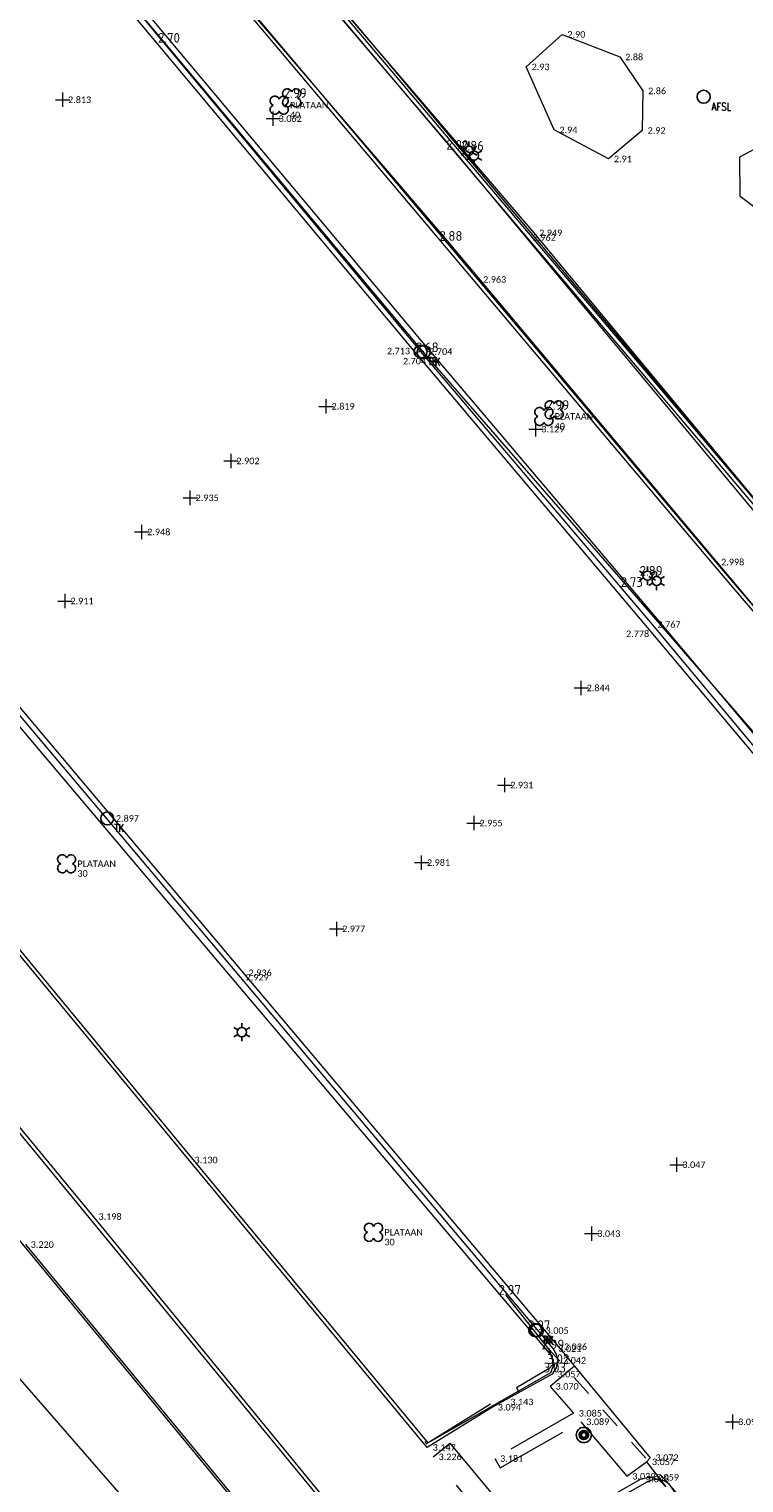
# Model space of a CAD drawing. Header units: metres. Extents: x 152089 to 154194, y 463573 to 464275.
# Tile 7 of 35: x 152453 to 152472, y 463939 to 463979. Entities that reach past the tile are written whole.
import ezdxf
from ezdxf.enums import TextEntityAlignment as Align
from ezdxf.lldxf.tags import DXFTag

# ---------------------------------------------------------------- set-up
doc = ezdxf.new("R2010")
doc.units = ezdxf.units.M
doc.header["$MEASUREMENT"] = 0
doc.linetypes.add('XX-HIDDEN', pattern=[4, 2, -2])
for name, color, linetype, lineweight, true_color in [('B-ME-AL-HOOGTELABEL_HOOGTEMERK-S', 1, 'Continuous', 0, 0xff0000), ('B-ME-AM-AS-G', 2, 'Continuous', 0, 0xffff00), ('B-ME-GR-STRUIK-G', 7, 'Continuous', 0, 0x009926), ('B-ME-VH-KANTOPSLUITING_OPSLUITBAND_100X200-G', 7, 'VH-OPSLUITBAND_100X200', 0, 0xff7fbf), ('B-ME-VH-KANTOPSLUITING_OPSLUITBAND_60X150-G', 6, 'VH-OPSLUITBAND_60X150', 0, 0xff00ff), ('B-ME-VH-KANTOPSLUITING_TROTTOIRBAND_130 150-G', 7, 'VH-TROTTOIRBAND_130-150', 0, 0xff7fdf), ('B-ME-VH-KANTOPSLUITING_TROTTOIRBAND_180 200-G', 7, 'VH-TROTTOIRBAND_180-200', 0, 0xff7fff)]:
    doc.layers.add(name, color=color, linetype=linetype, lineweight=lineweight, true_color=true_color)
for name, color, linetype in [('B-ME-GR-BOOM-S', 100, 'Continuous'), ('B-ME-IE-MEUBILAIR_LICHTMAST-S', 1, 'Continuous'), ('B-ME-IE-MEUBILAIR_TROTTOIRKOLK-S', 1, 'Continuous'), ('B-ME-IE-MEUBILAIR_VERKEERSLICHT-S', 1, 'Continuous'), ('B-ME-KL-DATA_AFSLUITER-S', 1, 'Continuous'), ('X-XX-AL-MEETPUNT_DATA_HOOGTE-T', 7, 'Continuous')]:
    doc.layers.add(name, color=color, linetype=linetype)
for name, color, linetype, lineweight in [('B-ME-GW-WATERGANG_INSTEEK-G', 120, 'Continuous', 18), ('B-ME-IE-TERREINAFSCHEIDING_KUNSTMATIG_HEKWERK-G', 202, 'IE-TERREINAFSCHEIDING-KUNSTMATIG', 18), ('B-ME-VH-KANTOPSLUITING_VOORKANTBAND-G', 210, 'Continuous', 18), ('B-ME-VH-MATERIAALGRENS-G', 243, 'XX-HIDDEN', 18), ('B-ME-VH-VERHARDING_ASFALT-G', 2, 'Continuous', 18), ('B-ME-VH-VERHARDING_TEGEL-G', 24, 'Continuous', 18)]:
    doc.layers.add(name, color=color, linetype=linetype, lineweight=lineweight)
doc.styles.add('18_100', font='romans', dxfattribs={"width": 0.8, "height": 0.18})
doc.styles.add('18_200', font='romans', dxfattribs={"width": 0.8, "height": 0.36})
doc.styles.add('NLCS-ISO-ANNOTATIVE-T18', font='txt', dxfattribs={"height": 1.8})
doc.styles.add('SLK', font='calibri.ttf', dxfattribs={"height": 0.3})
doc.linetypes.add('IE-TERREINAFSCHEIDING-KUNSTMATIG', pattern='A,4,[82,NLCS.SHX,S=0.75,R=90,X=0,Y=0],4,-2', length=10)
tags = doc.linetypes.add('VH-OPSLUITBAND_100X200', pattern=[16, 8, -2, 4, -2]).pattern_tags.tags
tags[10:11] = [DXFTag(74, 4), DXFTag(75, 0), DXFTag(340, '0'), DXFTag(46, 1.0), DXFTag(50, 0.0), DXFTag(44, 0.0), DXFTag(45, 0.0)]
tags[8:9] = [DXFTag(74, 4), DXFTag(75, 0), DXFTag(340, '0'), DXFTag(46, 1.0), DXFTag(50, 0.0), DXFTag(44, 0.0), DXFTag(45, 0.0)]
tags[6:7] = [DXFTag(74, 4), DXFTag(75, 0), DXFTag(340, '0'), DXFTag(46, 1.0), DXFTag(50, 0.0), DXFTag(44, 0.0), DXFTag(45, 0.0)]
tags[4:5] = [DXFTag(74, 4), DXFTag(75, 0), DXFTag(340, '0'), DXFTag(46, 1.0), DXFTag(50, 0.0), DXFTag(44, 0.0), DXFTag(45, 0.0)]
tags = doc.linetypes.add('VH-OPSLUITBAND_60X150', pattern=[10, 4, -2, 2, -2]).pattern_tags.tags
tags[10:11] = [DXFTag(74, 4), DXFTag(75, 0), DXFTag(340, '0'), DXFTag(46, 1.0), DXFTag(50, 0.0), DXFTag(44, 0.0), DXFTag(45, 0.0)]
tags[8:9] = [DXFTag(74, 4), DXFTag(75, 0), DXFTag(340, '0'), DXFTag(46, 1.0), DXFTag(50, 0.0), DXFTag(44, 0.0), DXFTag(45, 0.0)]
tags[6:7] = [DXFTag(74, 4), DXFTag(75, 0), DXFTag(340, '0'), DXFTag(46, 1.0), DXFTag(50, 0.0), DXFTag(44, 0.0), DXFTag(45, 0.0)]
tags[4:5] = [DXFTag(74, 4), DXFTag(75, 0), DXFTag(340, '0'), DXFTag(46, 1.0), DXFTag(50, 0.0), DXFTag(44, 0.0), DXFTag(45, 0.0)]
tags = doc.linetypes.add('VH-TROTTOIRBAND_130-150', pattern=[15, 5, -2, 2, -2, 2, -2]).pattern_tags.tags
tags[14:15] = [DXFTag(74, 4), DXFTag(75, 0), DXFTag(340, '0'), DXFTag(46, 1.0), DXFTag(50, 0.0), DXFTag(44, 0.0), DXFTag(45, 0.0)]
tags[12:13] = [DXFTag(74, 4), DXFTag(75, 0), DXFTag(340, '0'), DXFTag(46, 1.0), DXFTag(50, 0.0), DXFTag(44, 0.0), DXFTag(45, 0.0)]
tags[10:11] = [DXFTag(74, 4), DXFTag(75, 0), DXFTag(340, '0'), DXFTag(46, 1.0), DXFTag(50, 0.0), DXFTag(44, 0.0), DXFTag(45, 0.0)]
tags[8:9] = [DXFTag(74, 4), DXFTag(75, 0), DXFTag(340, '0'), DXFTag(46, 1.0), DXFTag(50, 0.0), DXFTag(44, 0.0), DXFTag(45, 0.0)]
tags[6:7] = [DXFTag(74, 4), DXFTag(75, 0), DXFTag(340, '0'), DXFTag(46, 1.0), DXFTag(50, 0.0), DXFTag(44, 0.0), DXFTag(45, 0.0)]
tags[4:5] = [DXFTag(74, 4), DXFTag(75, 0), DXFTag(340, '0'), DXFTag(46, 1.0), DXFTag(50, 0.0), DXFTag(44, 0.0), DXFTag(45, 0.0)]
tags = doc.linetypes.add('VH-TROTTOIRBAND_180-200', pattern=[20, 10, -2, 2, -2, 2, -2]).pattern_tags.tags
tags[14:15] = [DXFTag(74, 4), DXFTag(75, 0), DXFTag(340, '0'), DXFTag(46, 1.0), DXFTag(50, 0.0), DXFTag(44, 0.0), DXFTag(45, 0.0)]
tags[12:13] = [DXFTag(74, 4), DXFTag(75, 0), DXFTag(340, '0'), DXFTag(46, 1.0), DXFTag(50, 0.0), DXFTag(44, 0.0), DXFTag(45, 0.0)]
tags[10:11] = [DXFTag(74, 4), DXFTag(75, 0), DXFTag(340, '0'), DXFTag(46, 1.0), DXFTag(50, 0.0), DXFTag(44, 0.0), DXFTag(45, 0.0)]
tags[8:9] = [DXFTag(74, 4), DXFTag(75, 0), DXFTag(340, '0'), DXFTag(46, 1.0), DXFTag(50, 0.0), DXFTag(44, 0.0), DXFTag(45, 0.0)]
tags[6:7] = [DXFTag(74, 4), DXFTag(75, 0), DXFTag(340, '0'), DXFTag(46, 1.0), DXFTag(50, 0.0), DXFTag(44, 0.0), DXFTag(45, 0.0)]
tags[4:5] = [DXFTag(74, 4), DXFTag(75, 0), DXFTag(340, '0'), DXFTag(46, 1.0), DXFTag(50, 0.0), DXFTag(44, 0.0), DXFTag(45, 0.0)]

# ---------------------------------------------------------------- blocks, each defined once
blk = doc.blocks.new('TROTTOIRKOLK')
at = {"ltscale": 2}
blk.add_ellipse((0, 0), major_axis=(-0.127, 0.127), ratio=1, start_param=3.926991, end_param=10.210176, dxfattribs=at)
at = {"ltscale": 2, "style": '18_100', "width": 0.8}
blk.add_text('TK', height=0.216, dxfattribs=at).set_placement((0.193, -0.375))
at = {"style": '18_200', "width": 0.8}
blk.add_attdef('HOOGTE', (0.214, 0.179), '', height=0.25, dxfattribs=at)
blk = doc.blocks.new('LICHTMAST')
at = {"ltscale": 0.1}
for p, q in [((-0.11, 0.063), (-0.219, 0.127)), ((0, 0.127), (0, 0.253)), ((0.11, 0.063), (0.219, 0.127)), ((-0.11, -0.063), (-0.219, -0.127)), ((0, -0.127), (0, -0.253)), ((0.11, -0.063), (0.219, -0.127))]:
    blk.add_line(p, q, dxfattribs=at)
blk.add_circle((0, 0), 0.127, dxfattribs=at)
at = {"style": '18_200', "width": 0.8}
blk.add_attdef('HOOGTE', (0.247, 0.242), '', height=0.25, dxfattribs=at)
blk = doc.blocks.new('boom')
for centre, major_axis, start_param, end_param in [((-0.122, 0.122), (-0.0916, 0.0916), 4.266828, 8.299543), ((0.122, 0.122), (0.0916, 0.0916), 4.266828, 8.299543), ((-0.122, -0.122), (0.0916, 0.0916), 1.125235, 5.15795), ((0.122, -0.122), (-0.0916, 0.0916), 1.125235, 5.15795)]:
    blk.add_ellipse(centre, major_axis=major_axis, ratio=1, start_param=start_param, end_param=end_param)
at = {"style": '18_200', "width": 0.8}
blk.add_attdef('HOOGTE', (0.314, 0.12), '', height=0.25, dxfattribs=at)
blk = doc.blocks.new('hoogtemaat')
at = {"color": 0, "linetype": 'ByBlock'}
for points in [[(-0.2, 0, 0), (0.2, 0, 0)], [(0, -0.2, 0), (0, 0.2, 0)]]:
    blk.add_polyline3d(points, dxfattribs=at)
at = {"style": '18_200', "width": 0.8}
blk.add_attdef('HOOGTE', (0.247, 0.263), '', height=0.25, dxfattribs=at)
blk = doc.blocks.new('AFSLUITER')
blk.add_ellipse((0, 0), major_axis=(-0.181, 0), ratio=1, start_param=3.926991, end_param=10.210176)
at = {"style": '18_200', "width": 0.8}
blk.add_text('AFSL', height=0.2178, dxfattribs=at).set_placement((0.219, -0.382))
blk.add_attdef('HOOGTE', (0.242, 0.139), '', height=0.25, dxfattribs=at)
blk = doc.blocks.new('Verkeerslicht SLK', base_point=(2557.887, 2858.61))
h = blk.add_hatch()
h.set_pattern_fill('ANSI31', color=256, scale=0.0045, style=0, pattern_type=2)
h.set_pattern_definition([(45, (-97056.483087, -217229.933216), (-0.0101027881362, 0.0101027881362), [])])
edge = h.paths.add_edge_path()
edge.add_arc((2557.887, 2858.61), 0.127, 225, 585)
edge = h.paths.add_edge_path()
edge.add_arc((2557.887, 2858.61), 0.0678, 0, 360)
blk.add_circle((2557.887, 2858.61), 0.0678)
blk.add_ellipse((2557.887, 2858.61), major_axis=(0.149, 0.149), ratio=1)
blk.add_ellipse((2557.887, 2858.61), major_axis=(-0.0895, 0.0895), ratio=1, start_param=1.570796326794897, end_param=7.853981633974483)

msp = doc.modelspace()

# ---------------------------------------------------------------- linework, layer by layer
at = {"layer": 'B-ME-GR-STRUIK-G'}
for points in [[(152469.674, 463977.641), (152469.659, 463976.544), (152468.725, 463975.755), (152467.214, 463976.559), (152466.442, 463978.307), (152467.435, 463979.208), (152469.037, 463978.582), (152469.674, 463977.641)], [(152474.701, 463973.683), (152473.766, 463973.67), (152472.372, 463974.711), (152472.366, 463975.817), (152473.828, 463976.592), (152475.438, 463975.696), (152475.818, 463974.503), (152474.701, 463973.683)]]:
    msp.add_lwpolyline(points, close=True, dxfattribs=at)
at = {"layer": 'B-ME-GW-WATERGANG_INSTEEK-G'}
msp.add_lwpolyline([(152418.933, 463953.771), (152421.797, 463958.908), (152424.591, 463962.374), (152426.971, 463963.827), (152429.65, 463964.254), (152432.547, 463962.71), (152435.567, 463959.828), (152443.571, 463952.379), (152450.285, 463944.346), (152455.262, 463938.631), (152455.75, 463936.382), (152455.733, 463933.728), (152455.26, 463931.427), (152454.081, 463929.458), (152451.987, 463927.357)], dxfattribs=at)
at = {"layer": 'B-ME-IE-TERREINAFSCHEIDING_KUNSTMATIG_HEKWERK-G'}
msp.add_lwpolyline([(152459.4, 464001.762), (152457.835, 464000.002), (152457.644, 463997.648), (152456.555, 463995.996), (152453.428, 463994.729), (152453.78, 463992.581), (152454.885, 463989.315), (152456.447, 463986.296), (152458.592, 463983.125), (152466.652, 463973.706), (152473.371, 463965.604), (152476.377, 463962.122)], dxfattribs=at)
at = {"layer": 'B-ME-IE-TERREINAFSCHEIDING_KUNSTMATIG_HEKWERK-G', "ltscale": 0.2}
msp.add_lwpolyline([(152485.219, 463955.165), (152477.463, 463963.15), (152476.345, 463962.09), (152459.138, 463982.571, -0.133863), (152453.317, 463995.079), (152456.062, 463995.71)], format="xyb", dxfattribs=at)
at = {"layer": 'B-ME-VH-KANTOPSLUITING_OPSLUITBAND_100X200-G'}
for points in [[(152458.551, 463983.102), (152466.548, 463973.641), (152473.319, 463965.654)], [(152457.078, 463981.765), (152465.021, 463972.348), (152471.623, 463964.514), (152475.388, 463960.103), (152475.911, 463959.509), (152476.437, 463958.919), (152476.967, 463958.332), (152477.501, 463957.748), (152478.644, 463956.512), (152479.224, 463955.9), (152479.518, 463955.598), (152479.816, 463955.299), (152480.204, 463954.919), (152480.596, 463954.542), (152480.991, 463954.17), (152481.391, 463953.801), (152481.794, 463953.437), (152482.202, 463953.077), (152482.612, 463952.721), (152482.947, 463952.437), (152481.641, 463951.005), (152481.235, 463950.569)], [(152430.177, 463973.762), (152430.707, 463973.788), (152431.198, 463973.694), (152431.576, 463973.543), (152431.917, 463973.322), (152432.21, 463973.04), (152434.491, 463970.378), (152440.246, 463963.486), (152446.91, 463955.396), (152454.309, 463946.403), (152460.615, 463938.738), (152463.481, 463935.266), (152463.767, 463934.853), (152463.945, 463934.384), (152464.003, 463933.885), (152463.94, 463933.39), (152463.759, 463932.925), (152463.471, 463932.517), (152458.7, 463927.689), (152455.077, 463924.181)], [(152465.452, 463941.228), (152463.72, 463940.159), (152457.171, 463948.062), (152449.82, 463956.942), (152446.253, 463960.748), (152436.938, 463972.507)]]:
    msp.add_lwpolyline(points, dxfattribs=at)
at = {"layer": 'B-ME-VH-KANTOPSLUITING_OPSLUITBAND_60X150-G'}
msp.add_lwpolyline([(152430.595, 463972.061), (152433.11, 463969.116), (152438.638, 463962.468), (152445.589, 463953.997), (152452.505, 463945.615), (152459.259, 463937.442), (152461.248, 463935.079), (152460.915, 463932.202), (152457.433, 463928.67), (152453.851, 463925.258)], dxfattribs=at)
at = {"layer": 'B-ME-VH-KANTOPSLUITING_TROTTOIRBAND_130 150-G'}
msp.add_lwpolyline([(152443.621, 463970.496), (152451.234, 463961.371), (152458.274, 463953.037), (152467.079, 463942.643), (152467.135, 463942.577), (152467.189, 463942.453), (152467.167, 463942.32), (152467.076, 463942.22), (152466.175, 463941.683), (152466.245, 463941.554)], dxfattribs=at)
at = {"layer": 'B-ME-VH-KANTOPSLUITING_TROTTOIRBAND_180 200-G'}
msp.add_lwpolyline([(152455.164, 463980.708), (152463.533, 463970.711), (152470.064, 463963.001), (152474.276, 463957.994), (152477.808, 463954.037), (152481.305, 463950.498), (152482.042, 463949.835), (152482.81, 463949.286), (152485.17, 463948.168), (152486.387, 463947.753), (152486.511, 463947.768), (152486.637, 463947.812), (152486.706, 463947.614)], dxfattribs=at)
at = {"layer": 'B-ME-VH-KANTOPSLUITING_VOORKANTBAND-G'}
msp.add_lwpolyline([(152490.297, 463949.612), (152486.703, 463947.71, -0.331774), (152486.345, 463947.653), (152484.123, 463948.491), (152482.521, 463949.494), (152481.802, 463950.078), (152479.398, 463952.178), (152469.259, 463963.889), (152463.596, 463970.397), (152456.42, 463978.978, -0.09152), (152450.181, 463989.484), (152449.314, 463992.902, -0.609916), (152449.571, 463993.281)], format="xyb", dxfattribs=at)
msp.add_lwpolyline([(152463.626, 463940.203), (152463.672, 463940.13), (152467.126, 463942.108), (152467.219, 463942.346), (152467.081, 463942.748), (152465.879, 463944.263)], dxfattribs=at)
msp.add_lwpolyline([(152466.6, 463937.26), (152469.801, 463939.08, -0.305324), (152470.387, 463939.031), (152470.65, 463938.661, -0.378484), (152470.43, 463938.08), (152468.06, 463936.63, -0.32103), (152466.757, 463936.992)], format="xyb", close=True, dxfattribs=at)
at = {"layer": 'B-ME-VH-MATERIAALGRENS-G', "ltscale": 0.3}
msp.add_lwpolyline([(152472.311, 463935.341, 0.06437), (152470.56, 463938.83), (152467.081, 463942.748)], format="xyb", dxfattribs=at)
at = {"layer": 'B-ME-VH-MATERIAALGRENS-G'}
msp.add_lwpolyline([(152467.785, 463942.28), (152467.108, 463941.721), (152467.751, 463940.976), (152465.569, 463939.721), (152465.719, 463939.461), (152467.957, 463940.741), (152469.235, 463939.23), (152469.779, 463939.63)], dxfattribs=at)
msp.add_lwpolyline([(152464.324, 463940.152), (152466.25, 463937.822), (152465.788, 463937.44), (152463.862, 463939.769)], close=True, dxfattribs=at)
at = {"layer": 'B-ME-VH-VERHARDING_ASFALT-G'}
for points in [[(152454.249, 463981.307), (152463.213, 463970.567), (152469.852, 463962.7), (152474.028, 463957.723), (152477.593, 463953.831), (152481.08, 463950.201), (152482.642, 463949.011), (152484.988, 463947.862), (152486.372, 463947.437), (152488.325, 463946.963), (152490.764, 463946.74), (152492.422, 463946.757), (152494.336, 463947.301), (152496.141, 463948.122), (152499.227, 463949.812)], [(152451.561, 463961.535), (152458.593, 463953.19), (152467.339, 463942.821), (152469.878, 463939.745), (152469.779, 463939.63), (152470.311, 463938.941)]]:
    msp.add_lwpolyline(points, dxfattribs=at)
at = {"layer": 'B-ME-VH-VERHARDING_TEGEL-G'}
for points in [[(152485.056, 463954.901), (152484.173, 463953.917), (152478.856, 463959.064), (152475.878, 463962.248), (152464.424, 463976.008), (152458.93, 463982.461, -0.159571), (152453.041, 463996.022), (152453.044, 464000.88)], [(152483.16, 463952.495), (152478.175, 463957.256), (152474.858, 463960.859), (152464.256, 463973.484), (152457.448, 463981.44, -0.104696), (152451.797, 463992.497, 0.366771), (152450.556, 463993.483), (152449.571, 463993.281)]]:
    msp.add_lwpolyline(points, format="xyb", dxfattribs=at)
for points in [[(152473.243, 463965.59), (152466.472, 463973.576), (152458.473, 463983.039)], [(152457.157, 463981.826), (152465.098, 463972.413), (152471.699, 463964.578), (152475.463, 463960.169), (152475.985, 463959.576), (152476.512, 463958.986), (152477.041, 463958.399), (152477.575, 463957.816), (152478.717, 463956.58), (152479.296, 463955.97), (152479.589, 463955.668), (152479.886, 463955.37), (152480.273, 463954.991), (152480.664, 463954.615), (152481.059, 463954.243), (152481.458, 463953.875), (152481.861, 463953.511), (152482.267, 463953.152), (152482.677, 463952.797), (152483.091, 463952.446), (152481.715, 463950.937), (152481.305, 463950.498)], [(152454.412, 463981.363), (152463.513, 463970.414), (152469.932, 463962.849), (152474.108, 463957.847), (152477.528, 463954.087), (152481.189, 463950.303), (152482.737, 463949.145), (152485.039, 463948.003), (152486.325, 463947.59), (152488.35, 463947.114), (152490.797, 463946.879), (152492.387, 463946.904)], [(152435.946, 463974.786), (152436.417, 463974.783), (152437.35, 463974.706), (152438.269, 463974.528), (152439.163, 463974.252), (152440.022, 463973.881), (152440.8, 463973.443), (152441.529, 463972.926), (152442.2, 463972.336), (152442.807, 463971.681), (152443.612, 463970.753), (152451.409, 463961.476), (152458.512, 463953.066), (152467.182, 463942.768)], [(152467.182, 463942.768), (152467.277, 463942.617), (152467.314, 463942.442), (152467.277, 463942.236), (152467.159, 463942.062), (152465.505, 463941.143), (152463.699, 463940.028), (152457.094, 463947.998), (152449.745, 463956.876), (152446.178, 463960.682), (152436.86, 463972.445)], [(152434.519, 463970.501), (152440.364, 463963.491), (152446.95, 463955.474), (152454.431, 463946.43), (152460.7, 463938.793), (152463.569, 463935.318), (152463.791, 463935.019)], [(152452.551, 463945.653), (152459.305, 463937.48), (152461.307, 463935.072), (152460.973, 463932.175), (152457.475, 463928.627), (152453.892, 463925.215)], [(152470.311, 463938.941), (152470.132, 463939.122), (152469.889, 463939.201), (152469.618, 463939.15), (152466.898, 463937.599), (152466.765, 463937.46), (152466.691, 463937.282), (152466.686, 463937.099), (152466.745, 463936.925)]]:
    msp.add_lwpolyline(points, dxfattribs=at)

# ---------------------------------------------------------------- block references
at = {"layer": 'B-ME-AL-HOOGTELABEL_HOOGTEMERK-S'}
for p in [(152453.587, 463977.396), (152459.427, 463976.873), (152460.894, 463968.895), (152466.711, 463968.263), (152458.256, 463967.382), (152455.781, 463965.412), (152453.653, 463963.498), (152467.97, 463961.088), (152465.85, 463958.395), (152463.54, 463956.245), (152461.188, 463954.407), (152470.624, 463947.867), (152468.263, 463945.958), (152472.17, 463940.74)]:
    msp.add_blockref('hoogtemaat', p, dxfattribs=at)
at = {"layer": 'B-ME-AM-AS-G'}
for p in [(152457.124, 463966.359), (152464.997, 463957.34)]:
    msp.add_blockref('hoogtemaat', p, dxfattribs=at)
at = {"layer": 'B-ME-GR-BOOM-S'}
for p in [(152459.937, 463977.447), (152459.59, 463977.244), (152467.216, 463968.797), (152466.933, 463968.617), (152453.696, 463956.214), (152462.209, 463945.994)]:
    msp.add_blockref('boom', p, dxfattribs=at)
at = {"layer": 'B-ME-IE-MEUBILAIR_LICHTMAST-S'}
for p in [(152464.853, 463975.986), (152464.995, 463975.849), (152469.806, 463964.199), (152470.059, 463964.053), (152458.554, 463951.544)]:
    msp.add_blockref('LICHTMAST', p, dxfattribs=at)
at = {"layer": 'B-ME-IE-MEUBILAIR_TROTTOIRKOLK-S'}
for p in [(152463.513, 463970.414), (152463.596, 463970.397), (152454.823, 463957.47), (152466.694, 463943.283), (152466.739, 463943.271)]:
    msp.add_blockref('TROTTOIRKOLK', p, dxfattribs=at)
at = {"layer": 'B-ME-IE-MEUBILAIR_VERKEERSLICHT-S'}
msp.add_blockref('Verkeerslicht SLK', (152468.04, 463940.375), dxfattribs=at)
at = {"layer": 'B-ME-KL-DATA_AFSLUITER-S'}
msp.add_blockref('AFSLUITER', (152471.363, 463977.479), dxfattribs=at)

# ---------------------------------------------------------------- texts
at = {"layer": 'B-ME-AL-HOOGTELABEL_HOOGTEMERK-S', "style": 'SLK'}
for s, p in [('2.813', (152453.737, 463977.306)), ('3.062', (152459.577, 463976.783)), ('2.819', (152461.044, 463968.805)), ('3.129', (152466.861, 463968.173)), ('2.902', (152458.406, 463967.292)), ('2.948', (152455.931, 463965.322)), ('2.911', (152453.803, 463963.408)), ('2.844', (152468.12, 463960.998)), ('2.931', (152466, 463958.305)), ('2.981', (152463.69, 463956.155)), ('2.977', (152461.338, 463954.317)), ('3.047', (152470.774, 463947.777)), ('3.043', (152468.413, 463945.868)), ('3.092', (152472.32, 463940.65))]:
    msp.add_text(s, height=0.18, dxfattribs=at).set_placement(p)
at = {"layer": 'B-ME-AM-AS-G', "style": 'SLK'}
for s, p in [('2.935', (152457.274, 463966.269)), ('2.955', (152465.147, 463957.25))]:
    msp.add_text(s, height=0.18, dxfattribs=at).set_placement(p)
at = {"layer": 'B-ME-GR-BOOM-S', "style": 'SLK'}
for s, p in [('PLATAAN', (152459.89, 463977.154)), ('40', (152459.89, 463976.884)), ('PLATAAN', (152467.233, 463968.527)), ('40', (152467.233, 463968.257)), ('PLATAAN', (152453.996, 463956.124)), ('30', (152453.996, 463955.854)), ('PLATAAN', (152462.509, 463945.904)), ('30', (152462.509, 463945.634))]:
    msp.add_text(s, height=0.18, dxfattribs=at).set_placement(p)
at = {"layer": 'B-ME-GR-STRUIK-G', "style": 'SLK'}
for s, p in [('2.90', (152467.585, 463979.118)), ('2.93', (152466.592, 463978.217)), ('2.88', (152469.187, 463978.492)), ('2.86', (152469.824, 463977.551)), ('2.94', (152467.364, 463976.469)), ('2.92', (152469.809, 463976.454)), ('2.91', (152468.875, 463975.665))]:
    msp.add_text(s, height=0.18, dxfattribs=at).set_placement(p)
at = {"layer": 'B-ME-IE-MEUBILAIR_TROTTOIRKOLK-S', "style": 'SLK'}
for s, p in [('2.704', (152463.753, 463970.324)), ('2.897', (152455.063, 463957.38)), ('3.005', (152466.979, 463943.181))]:
    msp.add_text(s, height=0.18, dxfattribs=at).set_placement(p)
at = {"layer": 'B-ME-IE-TERREINAFSCHEIDING_KUNSTMATIG_HEKWERK-G', "style": 'SLK'}
msp.add_text('2.949', height=0.18, dxfattribs=at).set_placement((152466.802, 463973.616))
at = {"layer": 'B-ME-VH-MATERIAALGRENS-G', "style": 'SLK'}
for s, p in [('3.070', (152467.258, 463941.631)), ('3.085', (152467.901, 463940.886)), ('3.089', (152468.107, 463940.651)), ('3.226', (152464.012, 463939.679)), ('3.181', (152465.719, 463939.631)), ('3.039', (152469.385, 463939.14))]:
    msp.add_text(s, height=0.18, dxfattribs=at).set_placement(p)
at = {"layer": 'B-ME-VH-VERHARDING_ASFALT-G', "style": 'SLK'}
for s, p in [('2.713', (152462.58, 463970.339)), ('2.778', (152469.212, 463962.5)), ('2.936', (152458.743, 463953.1)), ('3.036', (152467.489, 463942.731)), ('3.057', (152469.929, 463939.54)), ('3.072', (152470.028, 463939.655))]:
    msp.add_text(s, height=0.18, dxfattribs=at).set_placement(p)
at = {"layer": 'B-ME-VH-VERHARDING_TEGEL-G', "style": 'SLK'}
for s, p in [('2.962', (152466.622, 463973.486)), ('2.963', (152465.248, 463972.323)), ('2.704', (152463.025, 463970.059)), ('2.998', (152471.849, 463964.488)), ('2.767', (152470.082, 463962.759)), ('2.929', (152458.662, 463952.976)), ('3.130', (152457.244, 463947.908)), ('3.198', (152454.581, 463946.34)), ('3.220', (152452.701, 463945.563)), ('3.021', (152467.332, 463942.678)), ('3.042', (152467.464, 463942.352)), ('3.057', (152467.309, 463941.972)), ('3.143', (152466.002, 463941.202)), ('3.094', (152465.655, 463941.053)), ('3.147', (152463.849, 463939.938)), ('3.048', (152469.768, 463939.06)), ('3.059', (152470.039, 463939.111))]:
    msp.add_text(s, height=0.18, dxfattribs=at).set_placement(p)
at = {"layer": 'X-XX-AL-MEETPUNT_DATA_HOOGTE-T', "style": 'NLCS-ISO-ANNOTATIVE-T18'}
for s, p in [('2.70', (152456.838, 463978.978)), ('2.99', (152460.355, 463977.447)), ('2.90', (152464.842, 463976.008)), ('2.86', (152465.271, 463975.986)), ('2.88', (152464.674, 463973.484)), ('2.68', (152464.014, 463970.397)), ('2.99', (152467.634, 463968.797)), ('2.89', (152470.224, 463964.199)), ('2.73', (152469.677, 463963.889)), ('2.97', (152466.297, 463944.263)), ('2.97', (152467.112, 463943.283)), ('2.99', (152467.499, 463942.748)), ('3.02', (152467.637, 463942.346)), ('3.03', (152467.544, 463942.108))]:
    msp.add_text(s, height=0.27, dxfattribs=at).set_placement(p, align=Align.RIGHT)

doc.saveas('drawing.dxf')
